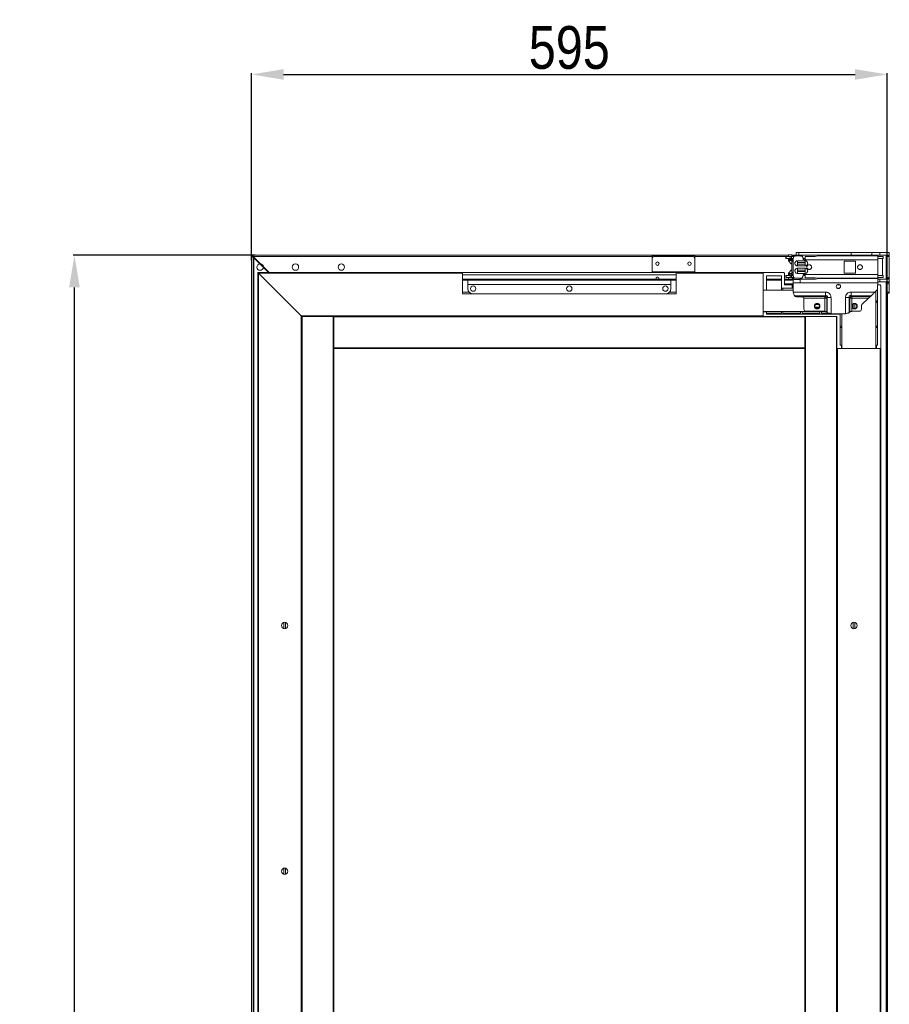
# Model space of a CAD drawing. Header units: millimetres. Extents: x 2345 to 6953, y -741 to 2219.
# Tile 3 of 5: x 2345 to 3159, y 1220 to 2142. Entities that reach past the tile are written whole.
import ezdxf

# ---------------------------------------------------------------- set-up
doc = ezdxf.new("R2010")
doc.units = ezdxf.units.MM
doc.header["$LTSCALE"] = 30.734
doc.header["$PDMODE"] = 3
doc.header["$PDSIZE"] = 8
doc.layers.get('0').update_dxf_attribs({"linetype": 'CONTINUOUS'})
doc.layers.get('Defpoints').update_dxf_attribs({"linetype": 'CONTINUOUS'})
doc.styles.get("Standard").update_dxf_attribs({"font": 'txt', "width": 0.85})
doc.dimstyles.new('ISO-25', dxfattribs={"dimtxt": 40, "dimasz": 30, "dimexe": 1.25, "dimexo": 0.625, "dimgap": 5, "dimtad": 1, "dimdsep": 46, "dimtxsty": 'Standard', "dimcen": 2.5, "dimclrd": 1, "dimclre": 1, "dimclrt": 1, "dimadec": 0, "dimazin": 0, "dimtfac": 1, "dimtmove": 0, "dimatfit": 3, "dimfxl": 1, "dimarcsym": 0})

# ---------------------------------------------------------------- blocks, each defined once
blk = doc.blocks.new('*D972')
at = {"color": 1, "lineweight": -2}
for p, q in [((2565.62, 1921.01), (2395.2, 1921.01)), ((2396.45, 231.01), (2396.45, 1891.01)), ((2569.85, 201.01), (2395.2, 201.01))]:
    blk.add_line(p, q, dxfattribs=at)
at = {"color": 1}
for points in [[(2401.45, 1891.01), (2391.45, 1891.01), (2396.45, 1921.01)], [(2391.45, 231.01), (2401.45, 231.01), (2396.45, 201.01)]]:
    blk.add_solid(points, dxfattribs=at)
at = {"layer": 'Defpoints', "color": 0}
for p in [(2396.45, 1921.01), (2566.25, 1921.01), (2570.47, 201.01)]:
    blk.add_point(p, dxfattribs=at)
at = {"color": 1, "insert": (2371.45, 1061.01), "char_height": 40, "attachment_point": 5, "rotation": 90}
blk.add_mtext('1720', dxfattribs=at)
blk = doc.blocks.new('adad')
at = {"color": 2, "linetype": 'Continuous', "lineweight": 18}
for p, q in [((11614.64, 6776.24), (11654.64, 6776.24)), ((11614.64, 6773.59), (11614.64, 6776.24)), ((11614.64, 6761.49), (11614.64, 6773.59)), ((11652.64, 6775.59), (11616.64, 6775.59)), ((11654.64, 6776.24), (11654.64, 6773.59)), ((11654.64, 6761.49), (11654.64, 6773.59)), ((11739.84, 6775.59), (11739.84, 6773.79)), ((11740.13, 6775.59), (11739.84, 6775.59)), ((11740.13, 6773.79), (11739.84, 6773.79)), ((11740.13, 6775.59), (11740.13, 6773.79)), ((11740.13, 6775.59), (11743.76, 6775.59)), ((11740.13, 6773.79), (11743.76, 6773.79)), ((11742.23, 6776.84), (11742.23, 6775.59)), ((11742.23, 6773.79), (11742.23, 6771.95)), ((11745.13, 6777.34), (11742.73, 6777.34)), ((11743.76, 6773.79), (11743.76, 6775.59)), ((11743.76, 6775.59), (11745.28, 6775.59)), ((11745.28, 6773.79), (11743.76, 6773.79)), ((11746.03, 6776.44), (11745.13, 6777.34)), ((11745.28, 6773.79), (11745.28, 6775.59)), ((11745.28, 6775.59), (11747.41, 6775.59)), ((11745.28, 6773.79), (11746.84, 6773.79)), ((11749.53, 6776.44), (11746.03, 6776.44)), ((11746.84, 6757.39), (11746.84, 6774.19)), ((11748.84, 6776.19), (11753.94, 6776.19)), ((11749.53, 6777.04), (11749.53, 6779.54)), ((11749.53, 6779.54), (11752.01, 6779.54)), ((11752.01, 6777.04), (11749.53, 6777.04)), ((11752.01, 6777.04), (11752.01, 6779.54)), ((11752.01, 6779.54), (11800.93, 6779.54)), ((11752.01, 6777.04), (11800.93, 6777.04)), ((11756.34, 6773.79), (11757.84, 6773.79)), ((11767.34, 6775.8), (11757.84, 6775.8)), ((11770.17, 6776.29), (11767.34, 6775.8)), ((11826.04, 6776.29), (11770.17, 6776.29)), ((11800.93, 6779.54), (11800.93, 6777.04)), ((11800.93, 6779.54), (11820.29, 6779.54)), ((11820.29, 6777.04), (11800.93, 6777.04)), ((11820.29, 6779.54), (11820.29, 6777.04)), ((11820.29, 6779.54), (11828, 6779.54)), ((11828, 6777.04), (11820.29, 6777.04)), ((11830.93, 6773.79), (11826.04, 6773.79)), ((11826.1, 6775.59), (11830.93, 6775.59)), ((11828, 6779.54), (11828, 6777.04)), ((11828, 6779.54), (11836.73, 6779.54)), ((11836.73, 6777.04), (11828, 6777.04)), ((11830.22, 6773.79), (11830.22, 6757.79)), ((11830.93, 6773.79), (11830.93, 6775.59)), ((11833.73, 6776.54), (11833.73, 6777.04)), ((11833.73, 6755.04), (11833.73, 6776.54)), ((11833.73, 6776.54), (11834.23, 6776.54)), ((11834.23, 6776.54), (11834.23, 6777.04)), ((11834.23, 6776.54), (11836.73, 6776.54)), ((11834.23, 6775.54), (11834.23, 6776.54)), ((11834.23, 6775.54), (11836.73, 6775.54)), ((11834.23, 6756.04), (11834.23, 6775.54)), ((11836.73, 6779.54), (11836.73, 6777.04)), ((11836.73, 6777.04), (11836.73, 6776.54)), ((11836.73, 6776.54), (11836.73, 6775.54)), ((11836.73, 6756.04), (11836.73, 6775.54)), ((11742.26, 6772.94), (11742.26, 6771.94)), ((11743.08, 6772.94), (11742.26, 6772.94)), ((11743.08, 6771.94), (11742.26, 6771.94)), ((11742.52, 6771.24), (11744.94, 6768.83)), ((11743.08, 6772.94), (11743.08, 6771.94)), ((11745.85, 6772.94), (11743.08, 6772.94)), ((11745.51, 6771.94), (11743.08, 6771.94)), ((11745.39, 6770.94), (11745.39, 6760.64)), ((11746.84, 6770.94), (11745.39, 6770.94)), ((11746.84, 6772.94), (11745.85, 6772.94)), ((11745.85, 6772.94), (11745.85, 6772.71)), ((11757.84, 6771.75), (11750.84, 6771.75)), ((11750.84, 6769.95), (11757.84, 6769.95)), ((11750.84, 6766.82), (11757.84, 6766.82)), ((11757.84, 6764.75), (11750.84, 6764.75)), ((11756.94, 6772.69), (11757.84, 6772.69)), ((11757.84, 6772.69), (11826.04, 6772.69)), ((11757.84, 6770.85), (11757.84, 6769.29)), ((11757.84, 6767.72), (11757.84, 6769.29)), ((11804.94, 6771.44), (11794.54, 6771.44)), ((11794.54, 6771.44), (11794.54, 6760.14)), ((11804.94, 6760.14), (11804.94, 6771.44)), ((11826.04, 6772.69), (11826.04, 6758.89)), ((11245.64, 6760.59), (11245.64, 6204.14)), ((11437.14, 6760.59), (11245.64, 6760.59)), ((11246.14, 6760.09), (11246.14, 6204.14)), ((11246.14, 6760.09), (11286.14, 6720.09)), ((11437.14, 6760.09), (11246.14, 6760.09)), ((11437.14, 6760.59), (11437.14, 6760.09)), ((11437.14, 6760.59), (11637.14, 6760.59)), ((11437.14, 6740.59), (11437.14, 6760.09)), ((11437.14, 6758.59), (11637.14, 6758.59)), ((11614.64, 6761.49), (11654.64, 6761.49)), ((11614.64, 6760.59), (11614.64, 6761.49)), ((11718.64, 6760.59), (11637.14, 6760.59)), ((11637.14, 6760.09), (11637.14, 6760.59)), ((11718.64, 6760.09), (11637.14, 6760.09)), ((11637.14, 6760.09), (11637.14, 6740.59)), ((11654.64, 6761.49), (11654.64, 6760.59)), ((11718.64, 6760.59), (11718.64, 6744.19)), ((11718.64, 6760.59), (11721.64, 6760.59)), ((11718.64, 6760.09), (11718.64, 6720.09)), ((11721.64, 6760.59), (11737.64, 6760.59)), ((11735.64, 6757.59), (11721.64, 6757.59)), ((11721.64, 6757.59), (11721.64, 6744.19)), ((11735.64, 6746.19), (11735.64, 6757.59)), ((11738.64, 6749.14), (11738.64, 6759.59)), ((11739.84, 6755.99), (11739.84, 6757.79)), ((11739.84, 6757.79), (11740.13, 6757.79)), ((11739.84, 6755.99), (11740.13, 6755.99)), ((11740.13, 6755.99), (11740.13, 6757.79)), ((11740.13, 6757.79), (11743.76, 6757.79)), ((11740.13, 6755.99), (11743.76, 6755.99)), ((11742.23, 6759.62), (11742.23, 6757.79)), ((11742.23, 6755.99), (11742.23, 6754.74)), ((11742.26, 6759.64), (11742.26, 6758.64)), ((11743.08, 6759.64), (11742.26, 6759.64)), ((11743.08, 6758.64), (11742.26, 6758.64)), ((11744.94, 6762.74), (11742.52, 6760.33)), ((11743.08, 6758.64), (11743.08, 6759.64)), ((11745.51, 6759.64), (11743.08, 6759.64)), ((11745.85, 6758.64), (11743.08, 6758.64)), ((11743.76, 6757.79), (11743.76, 6755.99)), ((11743.76, 6757.79), (11745.28, 6757.79)), ((11745.28, 6755.99), (11743.76, 6755.99)), ((11745.28, 6757.79), (11745.28, 6755.99)), ((11745.28, 6757.79), (11746.84, 6757.79)), ((11745.28, 6755.99), (11746.84, 6755.99)), ((11745.28, 6754.39), (11746.03, 6755.14)), ((11746.84, 6760.64), (11745.39, 6760.64)), ((11745.85, 6758.64), (11745.85, 6758.86)), ((11746.84, 6758.64), (11745.85, 6758.64)), ((11746.03, 6755.14), (11746.84, 6755.14)), ((11746.84, 6755.56), (11746.84, 6757.21)), ((11746.84, 6754.07), (11746.84, 6755.56)), ((11748.04, 6755.56), (11746.84, 6755.56)), ((11753.94, 6755.39), (11748.84, 6755.39)), ((11750.84, 6763.85), (11750.84, 6762.29)), ((11750.84, 6762.95), (11757.84, 6762.95)), ((11750.84, 6760.72), (11750.84, 6762.29)), ((11757.84, 6761.62), (11750.84, 6761.62)), ((11750.84, 6759.82), (11757.84, 6759.82)), ((11753.24, 6754.07), (11753.24, 6755.56)), ((11756.34, 6757.79), (11757.84, 6757.79)), ((11757.84, 6758.89), (11756.94, 6758.89)), ((11757.84, 6763.85), (11757.84, 6762.29)), ((11757.84, 6762.29), (11757.84, 6760.72)), ((11826.04, 6758.89), (11757.84, 6758.89)), ((11757.84, 6755.77), (11767.34, 6755.77)), ((11767.34, 6755.77), (11770.17, 6755.29)), ((11770.8, 6755.09), (11767.65, 6754.55)), ((11770.17, 6755.29), (11826.04, 6755.29)), ((11770.8, 6755.09), (11826.04, 6755.09)), ((11794.54, 6760.14), (11804.94, 6760.14)), ((11830.93, 6755.99), (11826.04, 6755.99)), ((11826.04, 6755.09), (11826.04, 6751.09)), ((11826.1, 6757.79), (11830.93, 6757.79)), ((11830.93, 6755.99), (11830.93, 6757.79)), ((11833.73, 6755.04), (11834.23, 6755.04)), ((11833.73, 6754.54), (11833.73, 6755.04)), ((11834.23, 6756.04), (11836.73, 6756.04)), ((11834.23, 6755.04), (11834.23, 6756.04)), ((11834.23, 6755.04), (11836.73, 6755.04)), ((11834.23, 6754.54), (11834.23, 6755.04)), ((11836.73, 6756.04), (11836.73, 6755.04)), ((11836.73, 6755.04), (11836.73, 6754.54)), ((11437.14, 6754.39), (11637.14, 6754.39)), ((11437.14, 6753.62), (11637.14, 6753.62)), ((11442.14, 6753.59), (11442.14, 6749.59)), ((11632.14, 6753.59), (11442.14, 6753.59)), ((11632.14, 6749.59), (11442.14, 6749.59)), ((11442.14, 6749.59), (11442.14, 6745.59)), ((11632.14, 6753.59), (11632.14, 6749.59)), ((11632.14, 6749.59), (11632.14, 6745.59)), ((11721.64, 6754.39), (11735.64, 6754.39)), ((11721.64, 6753.62), (11735.64, 6753.62)), ((11745.64, 6746.19), (11735.64, 6746.19)), ((11735.64, 6746.19), (11735.64, 6744.19)), ((11737.14, 6744.19), (11737.14, 6746.19)), ((11738.64, 6754.39), (11746.84, 6754.39)), ((11738.64, 6753.62), (11746.84, 6753.62)), ((11738.64, 6750.25), (11746.84, 6750.25)), ((11738.64, 6749.94), (11746.84, 6749.94)), ((11745.64, 6749.14), (11738.64, 6749.14)), ((11745.64, 6746.19), (11745.64, 6749.14)), ((11745.64, 6749.14), (11746.84, 6749.14)), ((11746.84, 6746.19), (11745.64, 6746.19)), ((11753.24, 6754.07), (11746.84, 6754.07)), ((11746.84, 6751.09), (11746.84, 6754.07)), ((11746.84, 6742.4), (11746.84, 6751.09)), ((11753.24, 6751.09), (11746.84, 6751.09)), ((11753.24, 6754.55), (11767.65, 6754.55)), ((11753.24, 6751.09), (11753.24, 6754.55)), ((11753.24, 6751.09), (11826.04, 6751.09)), ((11787.66, 6749.14), (11790.41, 6749.14)), ((11789.14, 6746.19), (11787.71, 6746.19)), ((11789.14, 6746.19), (11789.14, 6745.69)), ((11825.64, 6749.19), (11825.64, 6692.59)), ((11827.64, 6749.19), (11825.64, 6749.19)), ((11826.04, 6754.54), (11828, 6754.54)), ((11828, 6752.04), (11826.04, 6752.04)), ((11826.04, 6749.19), (11826.04, 6751.09)), ((11828, 6754.54), (11828, 6752.04)), ((11828, 6754.54), (11836.73, 6754.54)), ((11836.73, 6752.04), (11828, 6752.04)), ((11828.64, 6748.19), (11828.64, 6692.59)), ((11833.63, 6204.14), (11833.63, 6752.04)), ((11834.23, 6751.24), (11834.23, 6752.04)), ((11834.23, 6750.24), (11834.23, 6751.24)), ((11834.23, 6751.24), (11836.73, 6751.24)), ((11834.23, 6750.24), (11836.73, 6750.24)), ((11834.23, 6750.24), (11834.23, 6742.44)), ((11836.73, 6754.54), (11836.73, 6752.04)), ((11836.73, 6752.04), (11836.73, 6751.24)), ((11836.73, 6751.24), (11836.73, 6750.24)), ((11836.73, 6750.24), (11836.73, 6742.44)), ((11443.47, 6742.19), (11437.14, 6742.19)), ((11637.14, 6740.59), (11437.14, 6740.59)), ((11627.14, 6740.59), (11447.14, 6740.59)), ((11637.14, 6742.19), (11630.8, 6742.19)), ((11718.64, 6744.19), (11721.64, 6744.19)), ((11735.64, 6744.19), (11721.64, 6744.19)), ((11735.64, 6744.19), (11737.14, 6744.19)), ((11746.84, 6744.19), (11737.14, 6744.19)), ((11746.84, 6742.4), (11776.95, 6742.4)), ((11747.99, 6738.93), (11776.95, 6738.93)), ((11747.99, 6738.93), (11748.22, 6738.7)), ((11776.37, 6738.35), (11748.78, 6738.35)), ((11754.84, 6738.09), (11750.05, 6738.09)), ((11756.76, 6736.62), (11776.37, 6736.62)), ((11756.76, 6736.62), (11756.84, 6735.84)), ((11776.95, 6738.93), (11776.37, 6738.35)), ((11776.37, 6738.35), (11776.37, 6736.62)), ((11776.37, 6736.62), (11776.37, 6724.4)), ((11776.37, 6736.62), (11778.1, 6736.62)), ((11776.95, 6742.4), (11776.95, 6738.93)), ((11778.68, 6737.2), (11778.1, 6736.62)), ((11778.1, 6736.62), (11778.1, 6723.82)), ((11778.68, 6737.2), (11782.15, 6737.2)), ((11778.68, 6737.2), (11778.68, 6723.24)), ((11782.15, 6737.2), (11782.15, 6722.09)), ((11795.73, 6737.2), (11799.19, 6737.2)), ((11795.73, 6722.09), (11795.73, 6737.2)), ((11799.19, 6723.24), (11799.19, 6737.2)), ((11799.19, 6737.2), (11799.77, 6736.62)), ((11799.77, 6723.82), (11799.77, 6736.62)), ((11799.77, 6736.62), (11801.5, 6736.62)), ((11800.92, 6738.93), (11800.92, 6742.4)), ((11800.92, 6742.4), (11823.26, 6742.4)), ((11800.92, 6738.93), (11819.68, 6738.93)), ((11800.92, 6738.93), (11801.5, 6738.35)), ((11819.08, 6738.35), (11801.5, 6738.35)), ((11801.5, 6736.62), (11801.5, 6738.35)), ((11817.29, 6736.62), (11801.5, 6736.62)), ((11801.5, 6724.4), (11801.5, 6736.62)), ((11817.29, 6736.62), (11811.14, 6730.68)), ((11819.68, 6738.93), (11819.08, 6738.35)), ((11825.43, 6744.5), (11823.26, 6742.4)), ((11824.14, 6689.59), (11824.14, 6743.25)), ((11834.23, 6742.44), (11836.73, 6742.44)), ((11834.23, 6741.44), (11834.23, 6742.44)), ((11834.23, 6741.44), (11836.73, 6741.44)), ((11834.73, 6741.44), (11834.73, 6204.14)), ((11836.73, 6742.44), (11836.73, 6741.44)), ((11756.84, 6726.4), (11756.84, 6735.84)), ((11767.29, 6728.18), (11770.98, 6728.18)), ((11767.49, 6727.89), (11770.78, 6727.89)), ((11767.84, 6730.84), (11770.44, 6730.84)), ((11802.88, 6730.87), (11802.88, 6727.5)), ((11804.39, 6731.27), (11804.39, 6727.1)), ((11810.54, 6726.4), (11810.54, 6729.24)), ((11824.14, 6734.09), (11824.64, 6734.09)), ((11824.14, 6732.59), (11824.64, 6732.59)), ((11824.64, 6732.59), (11824.64, 6734.09)), ((11825.64, 6734.09), (11824.64, 6734.09)), ((11824.64, 6732.59), (11825.64, 6732.59)), ((11286.14, 6720.09), (11286.14, 6204.14)), ((11718.64, 6720.09), (11286.14, 6720.09)), ((11286.64, 6719.59), (11286.64, 6204.14)), ((11286.64, 6204.14), (11286.64, 6719.59)), ((11286.64, 6719.59), (11287.14, 6719.59)), ((11287.14, 6204.14), (11287.14, 6719.59)), ((11287.14, 6719.59), (11316.14, 6719.59)), ((11316.14, 6204.14), (11316.14, 6719.59)), ((11316.14, 6719.59), (11316.64, 6719.59)), ((11718.64, 6719.59), (11316.64, 6719.59)), ((11316.64, 6719.59), (11757.64, 6719.59)), ((11316.64, 6719.59), (11316.64, 6719.09)), ((11316.64, 6719.09), (11757.64, 6719.09)), ((11316.64, 6719.09), (11316.64, 6690.09)), ((11718.64, 6724.19), (11777.1, 6724.19)), ((11718.64, 6723.79), (11721.64, 6723.79)), ((11718.64, 6723.79), (11718.64, 6719.59)), ((11787.64, 6719.59), (11718.64, 6719.59)), ((11721.64, 6723.79), (11721.64, 6724.19)), ((11721.64, 6721.59), (11721.64, 6723.79)), ((11721.64, 6722.59), (11735.64, 6722.59)), ((11721.64, 6721.59), (11790.64, 6721.59)), ((11721.64, 6719.59), (11721.64, 6719.59)), ((11735.64, 6722.59), (11735.64, 6724.19)), ((11735.64, 6719.59), (11735.64, 6719.59)), ((11737.14, 6724.19), (11737.14, 6722.59)), ((11737.14, 6722.59), (11753.64, 6722.59)), ((11737.14, 6719.59), (11737.14, 6719.59)), ((11753.64, 6722.59), (11753.64, 6724.19)), ((11753.64, 6719.59), (11753.64, 6719.59)), ((11755.14, 6724.19), (11755.14, 6722.59)), ((11755.14, 6722.59), (11771.64, 6722.59)), ((11755.14, 6719.59), (11755.14, 6719.59)), ((11758.13, 6719.59), (11757.63, 6719.59)), ((11757.64, 6719.59), (11757.64, 6719.09)), ((11757.64, 6719.09), (11757.64, 6690.09)), ((11758.13, 6719.59), (11758.13, 6204.14)), ((11787.14, 6719.59), (11758.13, 6719.59)), ((11758.84, 6724.4), (11776.37, 6724.4)), ((11771.64, 6722.59), (11771.64, 6724.19)), ((11771.64, 6719.59), (11771.64, 6719.59)), ((11773.14, 6724.19), (11773.14, 6722.59)), ((11773.14, 6722.59), (11780.4, 6722.59)), ((11773.14, 6719.59), (11773.14, 6719.59)), ((11778.68, 6723.24), (11778.1, 6723.82)), ((11795.73, 6722.09), (11782.15, 6722.09)), ((11787.14, 6719.59), (11787.14, 6204.14)), ((11787.64, 6719.59), (11787.14, 6719.59)), ((11787.64, 6719.59), (11787.64, 6204.14)), ((11787.64, 6719.59), (11787.64, 6689.59)), ((11787.64, 6719.19), (11787.64, 6719.19)), ((11790.64, 6722.09), (11790.64, 6721.59)), ((11790.64, 6721.59), (11790.64, 6692.59)), ((11792.14, 6722.09), (11792.14, 6689.59)), ((11799.19, 6723.24), (11799.77, 6723.82)), ((11801.5, 6724.4), (11808.54, 6724.4)), ((11787.64, 6709.09), (11787.64, 6709.09)), ((11790.64, 6710.59), (11792.14, 6710.59)), ((11792.14, 6709.09), (11790.64, 6709.09)), ((11824.14, 6710.59), (11824.64, 6710.59)), ((11824.14, 6709.09), (11824.64, 6709.09)), ((11824.64, 6709.09), (11824.64, 6710.59)), ((11825.64, 6710.59), (11824.64, 6710.59)), ((11824.64, 6709.09), (11825.64, 6709.09)), ((11787.64, 6692.59), (11787.64, 6692.59)), ((11790.64, 6692.59), (11791.84, 6692.59)), ((11791.84, 6689.59), (11791.84, 6692.59)), ((11791.84, 6692.59), (11792.14, 6692.59)), ((11824.14, 6692.59), (11824.64, 6692.59)), ((11824.64, 6689.59), (11824.64, 6692.59)), ((11824.64, 6692.59), (11825.64, 6692.59)), ((11828.64, 6689.59), (11828.64, 6692.59)), ((11316.64, 6690.09), (11757.64, 6690.09)), ((11316.64, 6204.14), (11316.64, 6689.59)), ((11316.64, 6689.59), (11757.63, 6689.59)), ((11757.63, 6689.59), (11757.63, 6204.14)), ((11757.64, 6690.09), (11757.64, 6689.59)), ((11787.64, 6204.14), (11787.64, 6689.59)), ((11787.64, 6689.59), (11787.64, 6689.59)), ((11791.84, 6689.59), (11787.64, 6689.59)), ((11788.14, 6204.14), (11788.14, 6689.59)), ((11828.14, 6689.59), (11788.14, 6689.59)), ((11828.64, 6689.59), (11824.64, 6689.59)), ((11828.14, 6204.14), (11828.14, 6689.59)), ((11828.64, 6204.14), (11828.64, 6689.59)), ((11245.64, 6204.14), (11245.64, 5169.99)), ((11246.14, 6204.14), (11246.14, 5170.49)), ((11286.14, 6204.14), (11286.14, 5210.49)), ((11286.64, 6204.14), (11286.64, 5210.99)), ((11286.64, 5210.99), (11286.64, 6204.14)), ((11287.14, 5210.99), (11287.14, 6204.14)), ((11316.14, 5210.99), (11316.14, 6204.14)), ((11316.64, 5240.99), (11316.64, 6204.14)), ((11757.63, 6204.14), (11757.63, 5240.99)), ((11758.13, 6204.14), (11758.13, 5210.99)), ((11787.14, 6204.14), (11787.14, 5210.99)), ((11787.64, 5240.99), (11787.64, 6204.14)), ((11787.64, 6204.14), (11787.64, 5210.99)), ((11788.14, 5240.99), (11788.14, 6204.14)), ((11828.14, 5240.99), (11828.14, 6204.14)), ((11828.64, 5240.99), (11828.64, 6204.14)), ((11833.63, 5178.54), (11833.63, 6204.14)), ((11834.73, 6204.14), (11834.73, 5189.14))]:
    blk.add_line(p, q, dxfattribs=at)
at = {"color": 2, "linetype": 'Continuous', "lineweight": 18, "flags": 128}
for points in [[(11245.64, 6760.59), (11245.65, 6760.58), (11245.67, 6760.55), (11245.72, 6760.5), (11245.78, 6760.44), (11245.86, 6760.37), (11245.94, 6760.28), (11246.04, 6760.18), (11246.14, 6760.09)], [(11246.14, 6760.09), (11246.04, 6760.18), (11245.94, 6760.28), (11245.86, 6760.37), (11245.78, 6760.44), (11245.72, 6760.5), (11245.67, 6760.55), (11245.65, 6760.58), (11245.64, 6760.59)], [(11620.6, 6754.39), (11620.79, 6754.71), (11620.89, 6755.19)], [(11825.43, 6744.5), (11825.56, 6744.64), (11825.64, 6744.73)], [(11286.14, 6720.09), (11286.23, 6719.99), (11286.33, 6719.9), (11286.41, 6719.81), (11286.49, 6719.73), (11286.55, 6719.67), (11286.6, 6719.62), (11286.63, 6719.6), (11286.64, 6719.59)], [(11286.64, 6719.59), (11286.63, 6719.59), (11286.61, 6719.62), (11286.57, 6719.65), (11286.52, 6719.7), (11286.46, 6719.77), (11286.39, 6719.84), (11286.31, 6719.92), (11286.22, 6720), (11286.14, 6720.09)]]:
    blk.add_lwpolyline(points, dxfattribs=at)
at = {"color": 2, "linetype": 'Continuous', "lineweight": 18}
for centre, radius, start, end in [((11616.64, 6773.59), 2, 90, 180), ((11652.64, 6773.59), 2, 0, 90), ((11742.73, 6776.84), 0.5, 90, 180), ((11833.63, 6775.69), 1.1, 56.94427, 84.78409), ((11619.64, 6768.99), 1.6, 0, 180), ((11619.64, 6768.99), 1.6, 180, 0), ((11649.64, 6768.99), 1.6, 0, 180), ((11649.64, 6768.99), 1.6, 180, 0), ((11743.23, 6771.95), 1, 180, 225), ((11745.64, 6769.54), 1, 225, 255.52861), ((11747.44, 6771.29), 2.08, 128.31759, 189.84187), ((11619.64, 6755.19), 1.25, 0, 219.86188), ((11743.23, 6759.62), 1, 135, 180), ((11745.64, 6762.04), 1, 104.47139, 135), ((11747.44, 6760.28), 2.08, 170.15815, 231.68237), ((11447.14, 6745.59), 2.5, 0, 180), ((11537.14, 6745.59), 2.5, 0, 180), ((11627.14, 6745.59), 2.5, 0, 180), ((11742.73, 6754.74), 0.5, 180, 224.38136), ((11789.04, 6747.69), 2, 90, 270), ((11789.04, 6747.69), 2, 270, 90), ((11447.14, 6745.59), 5, 180, 270), ((11447.14, 6745.59), 2.5, 180, 0), ((11537.14, 6745.59), 2.5, 180, 0), ((11627.14, 6745.59), 2.5, 180, 0), ((11627.14, 6745.59), 5, 270, 0), ((11775.73, 6735.98), 2.46, 15.11151, 74.88849), ((11802.14, 6735.98), 2.46, 105.11122, 164.88878), ((11769.14, 6729.19), 2.6, 0, 180), ((11769.14, 6729.19), 2.6, 179.33341, 344.05763), ((11769.14, 6729.19), 2.6, 180, 0), ((11769.14, 6729.19), 2.1, 90, 270), ((11769.14, 6729.19), 2.1, 270, 90), ((11769.14, 6729.19), 2.6, 344.05763, 0), ((11804.14, 6729.19), 2.6, 0, 180), ((11804.14, 6729.19), 2.6, 180, 0), ((11804.14, 6729.19), 2.6, 180, 0), ((11804.14, 6729.19), 2.1, 90, 270), ((11804.14, 6729.19), 2.1, 270, 90), ((11812.54, 6729.24), 2, 134.06081, 180), ((11758.84, 6726.4), 2, 180, 270), ((11808.54, 6726.4), 2, 270, 0)]:
    blk.add_arc(centre, radius, start, end, dxfattribs=at)
for points, knots in [([(11746.84, 6774.19), (11746.87, 6774.45), (11746.93, 6774.97), (11747.39, 6775.63), (11748.05, 6776.1), (11748.57, 6776.16), (11748.84, 6776.19)], [0, 0, 0, 0, 0.2500003, 0.500001, 0.7499995, 1, 1, 1, 1]), ([(11753.94, 6776.19), (11754.2, 6776.16), (11754.72, 6776.1), (11755.38, 6775.63), (11755.85, 6774.97), (11755.91, 6774.45), (11755.94, 6774.19)], [0, 0, 0, 0, 0.2500005, 0.499999, 0.7499997, 1, 1, 1, 1]), ([(11755.94, 6773.69), (11755.95, 6773.55), (11755.98, 6773.29), (11756.21, 6772.96), (11756.54, 6772.73), (11756.8, 6772.7), (11756.94, 6772.69)], [0, 0, 0, 0, 0.249998, 0.499995, 0.749996, 1, 1, 1, 1]), ([(11757.84, 6775.8), (11757.84, 6775.63), (11757.84, 6775.27), (11757.84, 6774.5), (11757.84, 6773.63), (11757.84, 6773), (11757.84, 6772.69)], [0, 0, 0, 0, 0.2500017, 0.5000026, 0.7500004, 1, 1, 1, 1]), ([(11826.04, 6772.69), (11826.04, 6773.16), (11826.04, 6774.1), (11826.04, 6775.29), (11826.04, 6776.12), (11826.04, 6776.23), (11826.04, 6776.29)], [0, 0, 0, 0, 0.25, 0.499999, 0.749998, 1, 1, 1, 1]), ([(11746.15, 6772.93), (11746.1, 6772.93), (11746, 6772.93), (11745.89, 6772.94), (11745.85, 6772.94)], [0, 0, 0, 0, 0.557994, 1, 1, 1, 1]), ([(11750.84, 6771.75), (11750.51, 6771.71), (11749.87, 6771.64), (11749.05, 6771.07), (11748.5, 6770.25), (11748.31, 6769.29), (11748.5, 6768.32), (11749.05, 6767.5), (11749.87, 6766.93), (11750.51, 6766.86), (11750.84, 6766.82)], [0, 0, 0, 0, 0.125, 0.25, 0.375, 0.5, 0.625, 0.75, 0.875, 1, 1, 1, 1]), ([(11750.84, 6764.75), (11750.51, 6764.71), (11749.87, 6764.64), (11749.05, 6764.07), (11748.5, 6763.25), (11748.31, 6762.29), (11748.5, 6761.32), (11749.05, 6760.5), (11749.87, 6759.93), (11750.51, 6759.86), (11750.84, 6759.82)], [0, 0, 0, 0, 0.125, 0.25, 0.375, 0.5, 0.625, 0.75, 0.875, 1, 1, 1, 1]), ([(11750.84, 6768.62), (11750.84, 6768.34), (11750.84, 6767.77), (11750.84, 6767.14), (11750.84, 6766.82)], [0, 0, 0, 0, 0.4999984, 1, 1, 1, 1]), ([(11750.84, 6766.82), (11750.84, 6766.98), (11750.84, 6767.3), (11750.84, 6767.58), (11750.84, 6767.72)], [0, 0, 0, 0, 0.499999, 1, 1, 1, 1]), ([(11750.84, 6762.95), (11750.84, 6763.23), (11750.84, 6763.8), (11750.84, 6764.43), (11750.84, 6764.75)], [0, 0, 0, 0, 0.4999984, 1, 1, 1, 1]), ([(11750.84, 6763.85), (11750.84, 6763.99), (11750.84, 6764.28), (11750.84, 6764.59), (11750.84, 6764.75)], [0, 0, 0, 0, 0.500001, 1, 1, 1, 1]), ([(11757.84, 6769.95), (11757.84, 6770.23), (11757.84, 6770.8), (11757.84, 6771.43), (11757.84, 6771.75)], [0, 0, 0, 0, 0.499998, 1, 1, 1, 1]), ([(11757.84, 6766.82), (11758.16, 6766.86), (11758.8, 6766.93), (11759.62, 6767.5), (11760.17, 6768.32), (11760.36, 6769.29), (11760.17, 6770.25), (11759.62, 6771.07), (11758.8, 6771.64), (11758.16, 6771.71), (11757.84, 6771.75)], [0, 0, 0, 0, 0.125, 0.249999, 0.375, 0.5, 0.625, 0.750001, 0.875, 1, 1, 1, 1]), ([(11757.84, 6770.85), (11757.84, 6770.99), (11757.84, 6771.28), (11757.84, 6771.59), (11757.84, 6771.75)], [0, 0, 0, 0, 0.500001, 1, 1, 1, 1]), ([(11757.84, 6768.62), (11757.84, 6768.34), (11757.84, 6767.77), (11757.84, 6767.14), (11757.84, 6766.82)], [0, 0, 0, 0, 0.4999984, 1, 1, 1, 1]), ([(11757.84, 6767.72), (11757.84, 6767.58), (11757.84, 6767.3), (11757.84, 6766.98), (11757.84, 6766.82)], [0, 0, 0, 0, 0.500001, 1, 1, 1, 1]), ([(11757.84, 6762.95), (11757.84, 6763.23), (11757.84, 6763.8), (11757.84, 6764.43), (11757.84, 6764.75)], [0, 0, 0, 0, 0.4999984, 1, 1, 1, 1]), ([(11757.84, 6759.82), (11758.16, 6759.86), (11758.8, 6759.93), (11759.62, 6760.5), (11760.17, 6761.32), (11760.36, 6762.29), (11760.17, 6763.25), (11759.62, 6764.07), (11758.8, 6764.64), (11758.16, 6764.71), (11757.84, 6764.75)], [0, 0, 0, 0, 0.1250004, 0.2499991, 0.3749997, 0.5, 0.6250002, 0.7500007, 0.8749996, 1, 1, 1, 1]), ([(11757.84, 6763.85), (11757.84, 6763.99), (11757.84, 6764.28), (11757.84, 6764.59), (11757.84, 6764.75)], [0, 0, 0, 0, 0.500001, 1, 1, 1, 1]), ([(11764.04, 6765.79), (11764, 6766.08), (11763.93, 6766.67), (11763.41, 6767.42), (11762.67, 6767.92), (11761.79, 6768.09), (11760.9, 6767.92), (11760.16, 6767.42), (11759.64, 6766.67), (11759.57, 6766.08), (11759.54, 6765.79)], [0, 0, 0, 0, 0.125, 0.2500004, 0.3749998, 0.4999992, 0.6250006, 0.75, 0.8750004, 1, 1, 1, 1]), ([(11759.54, 6765.79), (11759.57, 6765.49), (11759.64, 6764.9), (11760.16, 6764.15), (11760.9, 6763.65), (11761.79, 6763.48), (11762.67, 6763.65), (11763.41, 6764.15), (11763.93, 6764.9), (11764, 6765.49), (11764.04, 6765.79)], [0, 0, 0, 0, 0.1249996, 0.25, 0.3749994, 0.5000008, 0.6250002, 0.7499996, 0.875, 1, 1, 1, 1]), ([(11811.54, 6765.79), (11811.5, 6766.08), (11811.43, 6766.67), (11810.91, 6767.42), (11810.17, 6767.92), (11809.29, 6768.09), (11808.4, 6767.92), (11807.66, 6767.42), (11807.14, 6766.67), (11807.07, 6766.08), (11807.04, 6765.79)], [0, 0, 0, 0, 0.125, 0.250001, 0.375, 0.500002, 0.625, 0.749999, 0.875, 1, 1, 1, 1]), ([(11807.04, 6765.79), (11807.07, 6765.49), (11807.14, 6764.9), (11807.66, 6764.15), (11808.4, 6763.65), (11809.29, 6763.48), (11810.17, 6763.65), (11810.91, 6764.15), (11811.43, 6764.9), (11811.5, 6765.49), (11811.54, 6765.79)], [0, 0, 0, 0, 0.125, 0.250001, 0.375, 0.499998, 0.625, 0.749999, 0.875, 1, 1, 1, 1]), ([(11738.64, 6759.59), (11738.62, 6759.72), (11738.59, 6759.98), (11738.36, 6760.31), (11738.03, 6760.54), (11737.77, 6760.57), (11737.64, 6760.59)], [0, 0, 0, 0, 0.249998, 0.499997, 0.750003, 1, 1, 1, 1]), ([(11745.85, 6758.64), (11745.91, 6758.64), (11746.01, 6758.64), (11746.11, 6758.64), (11746.15, 6758.65)], [0, 0, 0, 0, 0.562001, 1, 1, 1, 1]), ([(11748.84, 6755.39), (11748.57, 6755.42), (11748.05, 6755.48), (11747.39, 6755.94), (11746.93, 6756.6), (11746.87, 6757.12), (11746.84, 6757.39)], [0, 0, 0, 0, 0.250001, 0.499999, 0.75, 1, 1, 1, 1]), ([(11750.84, 6759.82), (11750.84, 6760.14), (11750.84, 6760.77), (11750.84, 6761.34), (11750.84, 6761.62)], [0, 0, 0, 0, 0.500001, 1, 1, 1, 1]), ([(11750.84, 6760.72), (11750.84, 6760.58), (11750.84, 6760.29), (11750.84, 6759.98), (11750.84, 6759.82)], [0, 0, 0, 0, 0.500001, 1, 1, 1, 1]), ([(11755.94, 6757.39), (11755.91, 6757.12), (11755.85, 6756.6), (11755.38, 6755.94), (11754.72, 6755.48), (11754.2, 6755.42), (11753.94, 6755.39)], [0, 0, 0, 0, 0.25, 0.500001, 0.749999, 1, 1, 1, 1]), ([(11756.94, 6758.89), (11756.8, 6758.87), (11756.54, 6758.84), (11756.21, 6758.61), (11755.98, 6758.28), (11755.95, 6758.02), (11755.94, 6757.89)], [0, 0, 0, 0, 0.250004, 0.500005, 0.750003, 1, 1, 1, 1]), ([(11757.84, 6761.62), (11757.84, 6761.34), (11757.84, 6760.77), (11757.84, 6760.14), (11757.84, 6759.82)], [0, 0, 0, 0, 0.499999, 1, 1, 1, 1]), ([(11757.84, 6759.82), (11757.84, 6759.98), (11757.84, 6760.29), (11757.84, 6760.58), (11757.84, 6760.72)], [0, 0, 0, 0, 0.499999, 1, 1, 1, 1]), ([(11757.84, 6758.89), (11757.84, 6758.57), (11757.84, 6757.94), (11757.84, 6757.07), (11757.84, 6756.3), (11757.84, 6755.95), (11757.84, 6755.77)], [0, 0, 0, 0, 0.25, 0.499998, 0.749999, 1, 1, 1, 1]), ([(11826.04, 6755.29), (11826.04, 6755.34), (11826.04, 6755.45), (11826.04, 6756.28), (11826.04, 6757.47), (11826.04, 6758.41), (11826.04, 6758.89)], [0, 0, 0, 0, 0.250002, 0.500001, 0.75, 1, 1, 1, 1]), ([(11828.64, 6748.19), (11828.62, 6748.32), (11828.59, 6748.58), (11828.36, 6748.91), (11828.03, 6749.14), (11827.77, 6749.17), (11827.64, 6749.19)], [0, 0, 0, 0, 0.249999, 0.5, 0.749996, 1, 1, 1, 1]), ([(11747.99, 6738.93), (11747.89, 6739.13), (11747.7, 6739.52), (11747.41, 6740.38), (11747.12, 6741.35), (11746.93, 6742.05), (11746.84, 6742.4)], [0, 0, 0, 0, 0.250003, 0.5, 0.75, 1, 1, 1, 1]), ([(11748.22, 6738.7), (11748.29, 6738.64), (11748.44, 6738.51), (11748.67, 6738.4), (11748.78, 6738.35)], [0, 0, 0, 0, 0.500719, 1, 1, 1, 1]), ([(11748.78, 6738.35), (11748.97, 6738.28), (11749.35, 6738.14), (11749.82, 6738.1), (11750.05, 6738.09)], [0, 0, 0, 0, 0.4922936, 1, 1, 1, 1]), ([(11754.84, 6738.09), (11755.09, 6738.07), (11755.58, 6738.03), (11756.1, 6737.78), (11756.4, 6737.48), (11756.57, 6737.23), (11756.69, 6736.94), (11756.74, 6736.73), (11756.76, 6736.62)], [0, 0, 0, 0, 0.274311, 0.533029, 0.649636, 0.766984, 0.879481, 1, 1, 1, 1]), ([(11776.95, 6742.4), (11777.35, 6742.37), (11778.12, 6742.33), (11779.44, 6741.92), (11780.79, 6741.03), (11781.67, 6739.68), (11782.08, 6738.36), (11782.12, 6737.6), (11782.15, 6737.2)], [0, 0, 0, 0, 0.147002, 0.278363, 0.500798, 0.722681, 0.85351, 1, 1, 1, 1]), ([(11776.95, 6738.93), (11777.13, 6738.97), (11777.44, 6739.05), (11777.89, 6739.05), (11778.25, 6738.95), (11778.52, 6738.77), (11778.7, 6738.49), (11778.8, 6738.14), (11778.8, 6737.69), (11778.72, 6737.37), (11778.68, 6737.2)], [0, 0, 0, 0, 0.172981, 0.311584, 0.411905, 0.50063, 0.589231, 0.689452, 0.827652, 1, 1, 1, 1]), ([(11795.73, 6737.2), (11795.75, 6737.6), (11795.79, 6738.37), (11796.2, 6739.69), (11797.09, 6741.04), (11798.44, 6741.92), (11799.76, 6742.33), (11800.52, 6742.37), (11800.92, 6742.4)], [0, 0, 0, 0, 0.147001, 0.278363, 0.500798, 0.722683, 0.85351, 1, 1, 1, 1]), ([(11799.19, 6737.2), (11799.15, 6737.38), (11799.07, 6737.69), (11799.07, 6738.14), (11799.17, 6738.5), (11799.36, 6738.77), (11799.63, 6738.95), (11799.98, 6739.05), (11800.43, 6739.05), (11800.75, 6738.97), (11800.92, 6738.93)], [0, 0, 0, 0, 0.172982, 0.311585, 0.411906, 0.50063, 0.589232, 0.689455, 0.827654, 1, 1, 1, 1]), ([(11819.08, 6738.35), (11818.98, 6738.26), (11818.78, 6738.07), (11818.37, 6737.66), (11817.86, 6737.18), (11817.49, 6736.81), (11817.29, 6736.62)], [0, 0, 0, 0, 0.204359, 0.436629, 0.700225, 1, 1, 1, 1]), ([(11823.26, 6742.4), (11822.85, 6742), (11822.09, 6741.27), (11821.08, 6740.29), (11820.26, 6739.49), (11819.86, 6739.11), (11819.68, 6738.93)], [0, 0, 0, 0, 0.304378, 0.571771, 0.801796, 1, 1, 1, 1]), ([(11778.1, 6723.82), (11778, 6723.87), (11777.81, 6723.96), (11777.38, 6724.11), (11776.9, 6724.25), (11776.55, 6724.35), (11776.37, 6724.4)], [0, 0, 0, 0, 0.250004, 0.500002, 0.750002, 1, 1, 1, 1]), ([(11782.15, 6722.09), (11781.8, 6722.18), (11781.1, 6722.37), (11780.13, 6722.66), (11779.27, 6722.95), (11778.88, 6723.14), (11778.68, 6723.24)], [0, 0, 0, 0, 0.249998, 0.500001, 0.749998, 1, 1, 1, 1]), ([(11799.19, 6723.24), (11798.99, 6723.14), (11798.6, 6722.95), (11797.75, 6722.66), (11796.77, 6722.37), (11796.08, 6722.18), (11795.73, 6722.09)], [0, 0, 0, 0, 0.25, 0.499999, 0.750002, 1, 1, 1, 1]), ([(11801.5, 6724.4), (11801.33, 6724.35), (11800.98, 6724.25), (11800.49, 6724.11), (11800.06, 6723.96), (11799.87, 6723.87), (11799.77, 6723.82)], [0, 0, 0, 0, 0.249998, 0.500003, 0.749996, 1, 1, 1, 1])]:
    blk.add_open_spline(points, degree=3, knots=knots, dxfattribs=at)
blk = doc.blocks.new('*D975')
at = {"color": 1, "lineweight": -2}
for p, q in [((2562.26, 1916.08), (2562.26, 2091.56)), ((2592.26, 2090.31), (3127.26, 2090.31)), ((3157.26, 1886.29), (3157.26, 2091.56))]:
    blk.add_line(p, q, dxfattribs=at)
at = {"color": 1}
for points in [[(2592.26, 2095.31), (2592.26, 2085.31), (2562.26, 2090.31)], [(3127.26, 2085.31), (3127.26, 2095.31), (3157.26, 2090.31)]]:
    blk.add_solid(points, dxfattribs=at)
at = {"layer": 'Defpoints', "color": 0}
for p in [(3157.26, 2090.31), (2562.26, 1915.45), (3157.26, 1885.66)]:
    blk.add_point(p, dxfattribs=at)
at = {"color": 1, "insert": (2859.76, 2115.31), "char_height": 40, "attachment_point": 5}
blk.add_mtext('595', dxfattribs=at)

msp = doc.modelspace()

# ---------------------------------------------------------------- linework, layer by layer
for p, q in [((2562.256, 1919.814), (2562.256, 215.614)), ((2564.256, 1919.814), (2564.256, 215.614)), ((3157.256, 1885.664), (3157.256, 211.015))]:
    msp.add_line(p, q)
at = {"color": 7, "linetype": 'Continuous', "lineweight": 18}
for p, q in [((2562.956, 1919.914), (2562.356, 1919.914)), ((2563.456, 1921.014), (2563.456, 1920.414)), ((2563.456, 1921.014), (3064.856, 1921.014)), ((2563.456, 1919.56), (2570.022, 1912.995)), ((2570.734, 1912.99), (2563.81, 1919.914)), ((3068.306, 1921.014), (3072.156, 1921.014)), ((3072.156, 1921.264), (3072.156, 1920.664)), ((2573.338, 1909.679), (2570.022, 1912.995)), ((2570.734, 1912.99), (2573.333, 1910.391)), ((2578.908, 1904.816), (2573.333, 1910.391)), ((2573.338, 1909.679), (2578.201, 1904.816)), ((3073.464, 1915.079), (3073.464, 1913.514)), ((3073.464, 1913.514), (3073.464, 1911.949)), ((3080.464, 1912.849), (3073.464, 1912.849)), ((2639.264, 1834.315), (2639.264, 1833.815))]:
    msp.add_line(p, q, dxfattribs=at)
at = {"color": 8, "linetype": 'Continuous', "lineweight": 18}
for p, q in [((2563.81, 1919.914), (2937.264, 1919.914)), ((2977.264, 1919.914), (3064.856, 1919.914)), ((2592.511, 1571.611), (2592.511, 1577.419)), ((2594.016, 1571.611), (2594.016, 1577.42)), ((3125.511, 1577.419), (3125.511, 1571.611)), ((3127.016, 1577.419), (3127.016, 1571.611)), ((2592.511, 1341.611), (2592.511, 1347.42)), ((2594.016, 1341.611), (2594.016, 1347.42))]:
    msp.add_line(p, q, dxfattribs=at)
at = {"color": 7, "linetype": 'Continuous', "lineweight": 18}
for centre in [(2603.356, 1910.014), (2646.356, 1910.014), (2593.264, 1574.516), (3126.264, 1574.515), (2593.264, 1344.516)]:
    msp.add_circle(centre, 3, dxfattribs=at)
msp.add_arc((2563.456, 1919.814), 1.2, 90, 180)
for centre, radius, start, end in [((2563.456, 1919.914), 1.1, 90, 180), ((2563.456, 1919.914), 0.5, 90, 180), ((2570.356, 1910.014), 3, 96.407782, 353.592218), ((2570.356, 1910.014), 3, 7.22666, 82.77334)]:
    msp.add_arc(centre, radius, start, end, dxfattribs=at)
for points, knots in [([(2562.356, 1919.914), (2562.373, 1919.885), (2562.406, 1919.826), (2562.66, 1919.737), (2563.024, 1919.649), (2563.312, 1919.59), (2563.456, 1919.56)], [0, 0, 0, 0, 0.2500061, 0.5000012, 0.7500102, 1, 1, 1, 1]), ([(2562.956, 1919.914), (2562.956, 1919.855), (2563.01, 1919.796), (2563.195, 1919.678), (2563.325, 1919.619), (2563.456, 1919.56)], [0, 0, 0, 0, 0.5, 0.5, 1, 1, 1, 1]), ([(2563.81, 1919.914), (2563.78, 1920.058), (2563.722, 1920.346), (2563.633, 1920.71), (2563.545, 1920.964), (2563.486, 1920.998), (2563.456, 1921.014)], [0, 0, 0, 0, 0.2500017, 0.5000017, 0.7499962, 1, 1, 1, 1]), ([(2563.81, 1919.914), (2563.78, 1919.98), (2563.722, 1920.111), (2563.633, 1920.276), (2563.545, 1920.391), (2563.486, 1920.407), (2563.456, 1920.414)], [0, 0, 0, 0, 0.2500012, 0.5000057, 0.7500095, 1, 1, 1, 1]), ([(3073.464, 1915.979), (3073.464, 1915.663), (3073.464, 1915.031), (3073.464, 1914.463), (3073.464, 1914.179)], [0, 0, 0, 0, 0.5000017, 1, 1, 1, 1]), ([(3073.464, 1915.079), (3073.464, 1915.221), (3073.464, 1915.505), (3073.464, 1915.821), (3073.464, 1915.979)], [0, 0, 0, 0, 0.5000012, 1, 1, 1, 1])]:
    msp.add_open_spline(points, degree=3, knots=knots, dxfattribs=at)

# ---------------------------------------------------------------- block references
msp.add_blockref('adad', (-8677.372, -4855.772))

# ---------------------------------------------------------------- dimensions: what is measured, and where the dimension line sits
dim = msp.add_linear_dim(base=(3157.256, 2090.309), p1=(2562.256, 1915.455), p2=(3157.256, 1885.664), dimstyle='ISO-25')
dim.commit()
dim.dimension.update_dxf_attribs({"geometry": '*D975', "text_midpoint": (2859.756, 2115.309)})
dim = msp.add_linear_dim(base=(2396.451, 1921.014), p1=(2570.473, 201.014), p2=(2566.248, 1921.014), angle=90, dimstyle='ISO-25')
dim.commit()
dim.dimension.update_dxf_attribs({"geometry": '*D972', "text_midpoint": (2371.451, 1061.014)})

doc.saveas('drawing.dxf')
